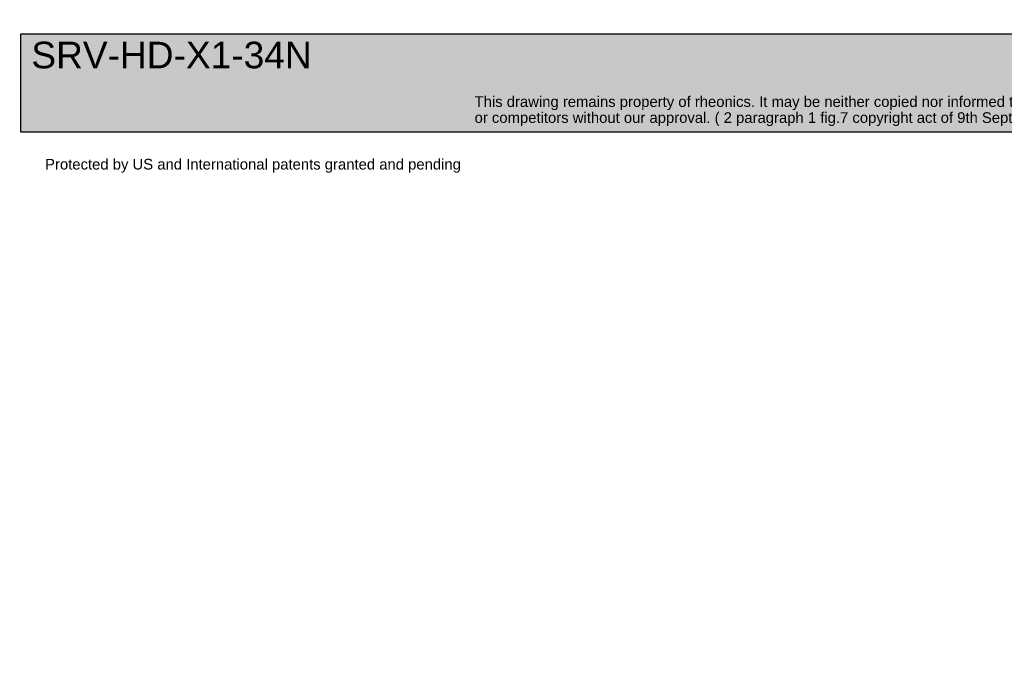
# Model space of a CAD drawing. Header units: millimetres. Extents: x 0 to 295, y -87 to 202.
# Tile 1 of 4: x 0 to 185, y -87 to 33. Entities that reach past the tile are written whole.
import ezdxf
from ezdxf import colors
from ezdxf.entities.mleader import LeaderData, LeaderLine
from ezdxf.math import Vec2, Vec3

# ---------------------------------------------------------------- set-up
doc = ezdxf.new("R2010")
doc.units = ezdxf.units.MM
doc.layers.add('Default', color=7, linetype='Continuous')

# ---------------------------------------------------------------- blocks, each defined once
blk = doc.blocks.new('_Dot')
at = {"color": 0, "linetype": 'ByBlock', "lineweight": -2}
blk.add_line((-0.5, 0), (-1, 0), dxfattribs=at)
at = {"color": 0, "linetype": 'ByBlock', "const_width": 0.5}
blk.add_lwpolyline([(-0.25, 0, 1), (0.25, 0, 1)], format="xyb", close=True, dxfattribs=at)
blk = doc.blocks.new('Block1')
at = {"layer": 'Default', "linetype": 'Continuous'}
blk.add_hatch(color=7, dxfattribs=at).paths.add_polyline_path([(207.88, 0), (0, 0), (0, -18.48), (207.88, -18.48)])
at = {"layer": 'Default', "color": 7, "linetype": 'Continuous'}
for p, q in [((0, 0), (207.88, 0)), ((0, -18.48), (0, 0)), ((207.88, -18.48), (0, -18.48))]:
    blk.add_line(p, q, dxfattribs=at)
ml = blk.add_multileader_mtext('Standard', dxfattribs=at)
ml.set_content('{\\pxsm0.9;\\fArial|b0||i0||c0|p34;\\W1.;SRV-HD-X1-34N\\P\\P}', color=256)
ml.set_leader_properties()
ml.set_arrow_properties(name='DOT')
ml.build(insert=Vec2(0, 0))
ml.multileader.update_dxf_attribs({"leader_type": 0, "dogleg_length": 0, "arrow_head_size": 5})
ctx = ml.context
ctx.base_point, ctx.char_height, ctx.arrow_head_size = Vec3(0, 0), 5, 5
notes = []
notes.append((ctx, [(0, (0, 0, 0), (0, 0), (1, 0), 1, [])]))
ctx.mtext.insert = Vec3(1.96, -1.49)
ml = blk.add_multileader_mtext('Standard', dxfattribs=at)
ml.set_content('{\\pxsm0.9;\\fArial|b0||i0||c0|p34;\\W1.;This drawing remains property of rheonics. It may be neither copied nor informed to third persons \\Por competitors without our approval. ( 2 paragraph 1 fig.7 copyright act of 9th Sept. 1965)\\P}', color=256)
ml.set_leader_properties()
ml.set_arrow_properties(name='DOT')
ml.build(insert=Vec2(0, 0))
ml.multileader.update_dxf_attribs({"leader_type": 0, "dogleg_length": 0, "arrow_head_size": 2})
ctx = ml.context
ctx.base_point, ctx.char_height, ctx.arrow_head_size = Vec3(0, 0), 2, 2
notes.append((ctx, [(0, (0, 0, 0), (0, 0), (1, 0), 1, [])]))
ctx.mtext.insert = Vec3(85.4, -11.76)
ml = blk.add_multileader_mtext('Standard', dxfattribs=at)
ml.set_content('{\\pxsm0.9;\\fArial|b0||i0||c0|p34;\\W1.;Protected by US and International patents granted and pending\\P}', color=256)
ml.set_leader_properties()
ml.set_arrow_properties(name='DOT')
ml.build(insert=Vec2(0, 0))
ml.multileader.update_dxf_attribs({"leader_type": 0, "dogleg_length": 0, "arrow_head_size": 2})
ctx = ml.context
ctx.base_point, ctx.char_height, ctx.arrow_head_size = Vec3(0, 0), 2, 2
notes.append((ctx, [(0, (0, 0, 0), (0, 0), (1, 0), 1, [])]))
ctx.mtext.insert = Vec3(4.55, -23.53)
for ctx, leaders in notes:
    for number, flags, end, landing, length, lines in leaders:
        leader = LeaderData()
        leader.index, (leader.has_last_leader_line, leader.has_dogleg_vector, leader.attachment_direction) = number, flags
        leader.last_leader_point, leader.dogleg_vector, leader.dogleg_length = Vec3(end), Vec3(landing), length
        for number, points, colour, breaks in lines:
            line = LeaderLine()
            line.index, line.vertices, line.color, line.breaks = number, Vec3.list(points), colors.encode_raw_color(colour), breaks
            leader.lines.append(line)
        ctx.leaders.append(leader)

msp = doc.modelspace()

# ---------------------------------------------------------------- block references
at = {"layer": 'Default', "color": 7}
msp.add_blockref('Block1', (0.23, 30.84), dxfattribs=at)

# ---------------------------------------------------------------- leaders
at = {"layer": 'Default', "color": 7, "linetype": 'Continuous'}
ml = msp.add_multileader_mtext('Standard', dxfattribs=at)
ml.set_content('{\\pxsm0.9;\\fSolid Edge ISO|b0||i0||c0|p34;\\W1.;mm\\P}', color=256)
ml.set_leader_properties()
ml.set_arrow_properties(name='DOT')
ml.build(insert=Vec2(0, 0))
ml.multileader.update_dxf_attribs({"leader_type": 0, "dogleg_length": 0, "arrow_head_size": 3.5})
ctx = ml.context
ctx.base_point, ctx.char_height, ctx.arrow_head_size = Vec3(0, 0), 3.5, 3.5
notes = []
notes.append((ctx, [(0, (0, 0, 0), (0, 0), (1, 0), 1, [])]))
ctx.mtext.insert = Vec3(17.12, 46.04)
ml = msp.add_multileader_mtext('Standard', dxfattribs=at)
ml.set_content('{\\pxsm0.9;\\fSolid Edge ISO|b0||i0||c0|p34;\\W1.;Units:\\P}', color=256)
ml.set_leader_properties()
ml.set_arrow_properties(name='DOT')
ml.build(insert=Vec2(0, 0))
ml.multileader.update_dxf_attribs({"leader_type": 0, "dogleg_length": 0, "arrow_head_size": 3.5})
ctx = ml.context
ctx.base_point, ctx.char_height, ctx.arrow_head_size = Vec3(0, 0), 3.5, 3.5
notes.append((ctx, [(0, (0, 0, 0), (0, 0), (1, 0), 1, [])]))
ctx.mtext.insert = Vec3(5.4, 42.88)
ml = msp.add_multileader_mtext('Standard', dxfattribs=at)
ml.set_content('{\\pxsm0.9;\\fSolid Edge ISO|b0||i0||c0|p34;\\W1.;[inch]\\P}', color=256)
ml.set_leader_properties()
ml.build(insert=Vec2(0, 0))
ml.multileader.update_dxf_attribs({"dogleg_length": 0, "arrow_head_size": 0.805})
ctx = ml.context
ctx.base_point, ctx.char_height, ctx.arrow_head_size = Vec3(0, 0), 3.5, 0.805
notes.append((ctx, [(0, (0, 0, 0), (0, 0), (1, 0), 1, [])]))
ctx.mtext.insert = Vec3(15.65, 39.82)
for ctx, leaders in notes:
    for number, flags, end, landing, length, lines in leaders:
        leader = LeaderData()
        leader.index, (leader.has_last_leader_line, leader.has_dogleg_vector, leader.attachment_direction) = number, flags
        leader.last_leader_point, leader.dogleg_vector, leader.dogleg_length = Vec3(end), Vec3(landing), length
        for number, points, colour, breaks in lines:
            line = LeaderLine()
            line.index, line.vertices, line.color, line.breaks = number, Vec3.list(points), colors.encode_raw_color(colour), breaks
            leader.lines.append(line)
        ctx.leaders.append(leader)

doc.saveas('drawing.dxf')
